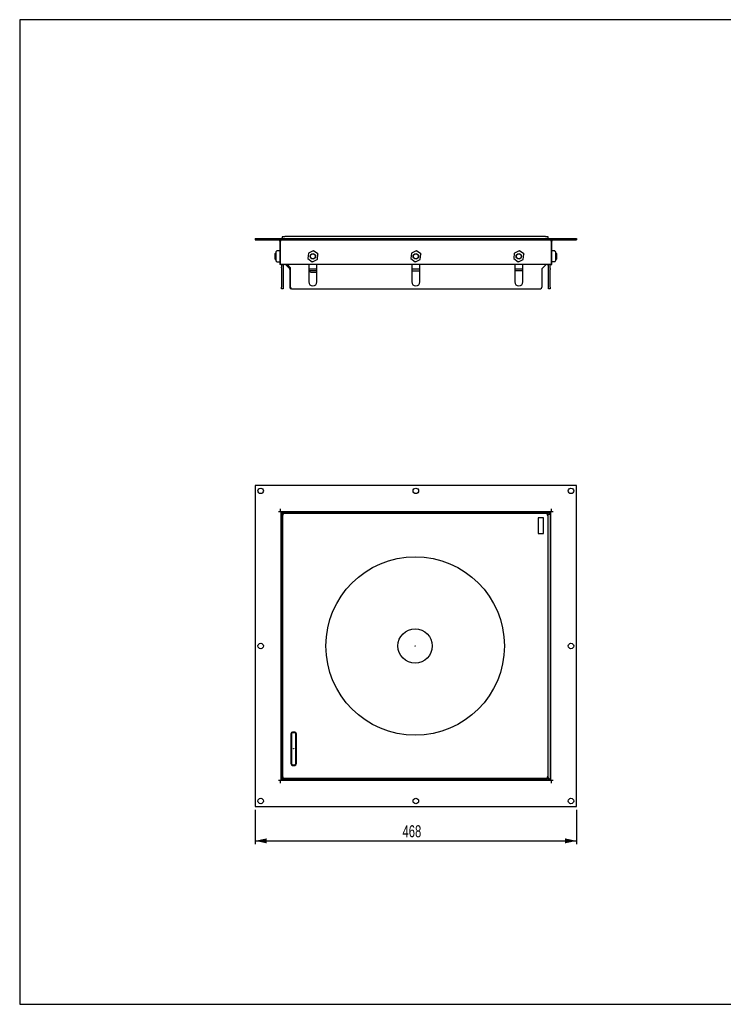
# Model space of a CAD drawing. Extents: x 24 to 2074, y 25 to 1460.
# Tile 1 of 2: x 24 to 1049, y 25 to 1460. Entities that reach past the tile are written whole.
import ezdxf
from ezdxf.enums import TextEntityAlignment as Align

# ---------------------------------------------------------------- set-up
doc = ezdxf.new("R2010")
doc.units = 0
doc.header["$LTSCALE"] = 5
doc.linetypes.add('CENTERX2', pattern=[20.32, 12.7, -2.54, 2.54, -2.54])
doc.layers.get('0').update_dxf_attribs({"linetype": 'CONTINUOUS'})
doc.layers.add('LAYER1', color=2, linetype='CONTINUOUS')
doc.layers.add('LAYER2', color=3, linetype='CENTERX2')
doc.dimstyles.new('SLDDIMSTYLE0', dxfattribs={"dimtxt": 17.5, "dimasz": 16.51, "dimexe": 0, "dimexo": 0.0625, "dimgap": 4.375, "dimtad": 1, "dimrnd": 1e-09, "dimzin": 12, "dimsah": 1, "dimcen": 0.09, "dimazin": 3, "dimtfac": 1, "dimtofl": 0, "dimtmove": 0, "dimatfit": 3})

# ---------------------------------------------------------------- blocks, each defined once
blk = doc.blocks.new('_D')
at = {"layer": 'LAYER2', "color": 3, "linetype": 'CONTINUOUS'}
for p, q in [((367.1, 308.2), (367.1, 258.2)), ((835.1, 308.2), (835.1, 258.2)), ((367.1, 263.2), (835.1, 263.2))]:
    blk.add_line(p, q, dxfattribs=at)
for points in [[(367.1, 263.2), (383.6, 259.6), (383.6, 266.8)], [(835.1, 263.2), (818.6, 266.8), (818.6, 259.6)]]:
    blk.add_solid(points, dxfattribs=at)
at = {"layer": 'LAYER2', "color": 3, "linetype": 'CONTINUOUS', "width": 0.7}
blk.add_text('468', height=17.5, rotation=360, dxfattribs=at).set_placement((581.7, 263.2, 32.1), align=Align.BOTTOM_LEFT)

msp = doc.modelspace()

# ---------------------------------------------------------------- linework, layer by layer
at = {"color": 7, "linetype": 'CONTINUOUS'}
for p, q in [((2074, 1460), (24, 1460)), ((24, 1460), (24, 25)), ((24, 25), (2074, 25))]:
    msp.add_line(p, q, dxfattribs=at)
at = {"layer": 'LAYER1', "color": 2, "linetype": 'CONTINUOUS'}
for p, q in [((367.079, 1141.172), (835.079, 1141.172)), ((367.079, 1141.172), (367.079, 1139.172)), ((367.079, 1139.172), (835.079, 1139.172)), ((403.079, 1137.172), (403.079, 1103.172)), ((404.079, 1139.172), (404.079, 1137.172)), ((404.079, 1103.172), (404.079, 1137.172)), ((406.969, 1144.172), (410.322, 1144.172)), ((789.836, 1144.172), (410.322, 1144.172)), ((789.836, 1144.172), (793.189, 1144.172)), ((798.079, 1137.172), (798.079, 1139.172)), ((798.079, 1137.172), (798.079, 1103.172)), ((799.079, 1103.172), (799.079, 1137.172)), ((835.079, 1141.172), (835.079, 1139.172)), ((397.779, 1118.811), (397.779, 1121.98)), ((402.879, 1123.103), (398.779, 1123.103)), ((444.564, 1119.658), (443.853, 1111.954)), ((451.706, 1123.058), (444.679, 1119.821)), ((458.222, 1118.573), (451.905, 1123.04)), ((594.564, 1119.658), (593.853, 1111.954)), ((601.706, 1123.058), (594.679, 1119.821)), ((608.222, 1118.573), (601.905, 1123.04)), ((744.564, 1119.658), (743.853, 1111.954)), ((751.706, 1123.058), (744.679, 1119.821)), ((758.222, 1118.573), (751.905, 1123.04)), ((803.379, 1122.916), (799.279, 1122.916)), ((799.279, 1122.916), (799.279, 1122.907)), ((804.379, 1121.815), (804.379, 1119.803)), ((804.379, 1119.803), (804.379, 1113.16)), ((396.029, 1119.172), (395.579, 1118.722)), ((395.579, 1118.722), (395.579, 1113.66)), ((395.579, 1113.66), (395.579, 1111.622)), ((395.579, 1111.622), (396.029, 1111.172)), ((397.779, 1119.172), (396.029, 1119.172)), ((396.029, 1119.172), (396.029, 1113.468)), ((396.029, 1113.468), (396.029, 1111.172)), ((396.029, 1111.172), (397.779, 1111.172)), ((397.779, 1112.004), (397.779, 1118.811)), ((397.779, 1108.365), (397.779, 1112.004)), ((398.779, 1107.242), (402.879, 1107.242)), ((402.879, 1107.242), (402.879, 1107.273)), ((443.937, 1111.772), (450.254, 1107.305)), ((450.453, 1107.287), (457.48, 1110.524)), ((457.595, 1110.687), (458.305, 1118.391)), ((593.937, 1111.772), (600.254, 1107.305)), ((600.453, 1107.287), (607.48, 1110.524)), ((607.595, 1110.687), (608.305, 1118.391)), ((743.937, 1111.772), (750.254, 1107.305)), ((750.453, 1107.287), (757.48, 1110.524)), ((757.595, 1110.687), (758.305, 1118.391)), ((799.279, 1107.429), (803.379, 1107.429)), ((806.129, 1119.172), (804.379, 1119.172)), ((804.379, 1113.16), (804.379, 1108.53)), ((804.379, 1111.172), (806.129, 1111.172)), ((806.579, 1118.722), (806.129, 1119.172)), ((806.129, 1112.855), (806.129, 1119.172)), ((806.129, 1111.172), (806.129, 1112.855)), ((806.129, 1111.172), (806.579, 1111.622)), ((806.579, 1113.116), (806.579, 1118.722)), ((806.579, 1111.622), (806.579, 1113.116)), ((404.079, 1103.172), (403.079, 1103.172)), ((798.079, 1103.172), (404.079, 1103.172)), ((405.579, 1102.972), (405.579, 1103.172)), ((405.579, 1102.972), (409.079, 1102.972)), ((405.579, 1102.387), (405.579, 1102.972)), ((405.579, 1102.387), (405.579, 1099.558)), ((405.579, 1098.144), (405.579, 1099.558)), ((405.579, 1098.144), (405.579, 1069.972)), ((407.579, 1102.972), (407.579, 1102.387)), ((407.579, 1102.387), (407.579, 1099.558)), ((407.579, 1099.558), (407.579, 1098.144)), ((407.579, 1098.144), (407.579, 1069.972)), ((413.444, 1102.972), (409.079, 1102.972)), ((412.165, 1102.387), (416.993, 1097.558)), ((417.687, 1099.558), (414.859, 1102.387)), ((417.579, 1096.144), (417.579, 1069.972)), ((418.273, 1069.972), (418.273, 1098.144)), ((445.079, 1103.172), (445.079, 1077.972)), ((457.079, 1096.172), (445.079, 1096.172)), ((445.579, 1094.172), (445.579, 1096.172)), ((448.862, 1094.172), (445.579, 1094.172)), ((448.029, 1092.172), (457.079, 1092.172)), ((454.912, 1094.172), (448.862, 1094.172)), ((455.084, 1094.172), (454.912, 1094.172)), ((457.079, 1094.172), (455.084, 1094.172)), ((457.079, 1077.972), (457.079, 1103.172)), ((595.079, 1103.172), (595.079, 1077.972)), ((607.079, 1096.172), (595.079, 1096.172)), ((595.079, 1094.172), (607.079, 1094.172)), ((607.079, 1077.972), (607.079, 1103.172)), ((745.079, 1103.172), (745.079, 1077.972)), ((757.079, 1096.172), (745.079, 1096.172)), ((751.579, 1094.172), (745.079, 1094.172)), ((756.579, 1094.172), (751.579, 1094.172)), ((756.579, 1096.172), (756.579, 1094.172)), ((757.079, 1077.972), (757.079, 1103.172)), ((784.579, 1096.144), (784.579, 1069.972)), ((789.993, 1102.387), (785.165, 1097.558)), ((792.579, 1102.972), (791.408, 1102.972)), ((792.579, 1102.972), (793.079, 1102.972)), ((794.579, 1102.972), (793.079, 1102.972)), ((794.579, 1102.972), (794.579, 1103.172)), ((796.579, 1102.972), (794.579, 1102.972)), ((794.579, 1102.387), (794.579, 1102.972)), ((794.579, 1097.558), (794.579, 1102.387)), ((794.579, 1096.144), (794.579, 1097.558)), ((794.579, 1069.972), (794.579, 1096.144)), ((796.579, 1103.172), (796.579, 1102.972)), ((796.579, 1102.972), (796.579, 1102.387)), ((796.579, 1097.558), (796.579, 1102.387)), ((796.579, 1097.558), (796.579, 1096.144)), ((796.579, 1069.972), (796.579, 1096.144)), ((798.079, 1103.172), (799.079, 1103.172)), ((405.579, 1067.972), (405.579, 1069.972)), ((407.579, 1067.972), (405.579, 1067.972)), ((407.579, 1069.972), (407.579, 1067.972)), ((420.273, 1067.972), (782.579, 1067.972)), ((794.579, 1067.972), (794.579, 1069.972)), ((796.579, 1067.972), (794.579, 1067.972)), ((796.579, 1069.972), (796.579, 1067.972)), ((835.079, 781.241), (367.079, 781.241)), ((367.079, 781.241), (367.079, 313.241)), ((835.079, 313.241), (835.079, 781.241)), ((404.079, 743.241), (404.079, 747.241)), ((798.079, 747.241), (798.079, 743.241)), ((401.079, 743.241), (404.079, 743.241)), ((404.079, 743.241), (405.079, 743.241)), ((405.079, 743.241), (797.079, 743.241)), ((405.079, 351.241), (405.079, 743.241)), ((405.579, 355.241), (405.579, 740.741)), ((406.872, 740.741), (405.579, 740.741)), ((406.079, 737.241), (406.079, 357.241)), ((406.872, 740.741), (407.401, 740.212)), ((406.969, 736.998), (406.969, 357.484)), ((407.579, 742.741), (407.579, 741.448)), ((407.579, 742.741), (793.079, 742.741)), ((408.236, 740.791), (407.579, 741.448)), ((790.079, 741.241), (410.079, 741.241)), ((789.836, 740.351), (410.322, 740.351)), ((447.079, 743.241), (447.079, 742.741)), ((455.079, 742.741), (455.079, 743.241)), ((597.079, 743.241), (597.079, 742.741)), ((605.079, 742.741), (605.079, 743.241)), ((747.079, 743.241), (747.079, 742.741)), ((755.079, 742.741), (755.079, 743.241)), ((787.079, 734.241), (779.079, 734.241)), ((779.079, 734.241), (779.079, 710.991)), ((787.079, 710.991), (787.079, 734.241)), ((793.079, 740.741), (793.079, 742.741)), ((793.189, 736.998), (793.189, 357.484)), ((794.079, 357.241), (794.079, 737.241)), ((794.579, 739.241), (796.579, 739.241)), ((796.579, 739.241), (796.579, 353.741)), ((797.079, 743.241), (797.079, 351.241)), ((797.079, 743.241), (798.079, 743.241)), ((798.079, 743.241), (801.079, 743.241)), ((779.079, 710.991), (787.079, 710.991)), ((405.579, 701.241), (405.079, 701.241)), ((405.079, 693.241), (405.579, 693.241)), ((797.079, 701.241), (796.579, 701.241)), ((796.579, 693.241), (797.079, 693.241)), ((405.579, 551.241), (405.079, 551.241)), ((797.079, 551.241), (796.579, 551.241)), ((405.079, 543.241), (405.579, 543.241)), ((796.579, 543.241), (797.079, 543.241)), ((419.079, 419.241), (419.079, 375.741)), ((420.079, 419.241), (420.079, 375.741)), ((424.579, 421.741), (421.579, 421.741)), ((424.579, 420.741), (421.579, 420.741)), ((426.079, 375.741), (426.079, 419.241)), ((427.079, 375.741), (427.079, 419.241)), ((405.579, 401.241), (405.079, 401.241)), ((405.079, 393.241), (405.579, 393.241)), ((797.079, 401.241), (796.579, 401.241)), ((796.579, 393.241), (797.079, 393.241)), ((421.579, 374.241), (424.579, 374.241)), ((421.579, 373.241), (424.579, 373.241)), ((404.079, 351.241), (401.079, 351.241)), ((404.079, 347.241), (404.079, 351.241)), ((405.079, 351.241), (404.079, 351.241)), ((797.079, 351.241), (405.079, 351.241)), ((406.707, 355.241), (405.579, 355.241)), ((409.079, 353.447), (409.079, 351.741)), ((794.579, 351.741), (409.079, 351.741)), ((410.079, 353.241), (790.079, 353.241)), ((789.836, 354.131), (410.322, 354.131)), ((447.079, 351.741), (447.079, 351.241)), ((455.079, 351.241), (455.079, 351.741)), ((597.079, 351.741), (597.079, 351.241)), ((605.079, 351.241), (605.079, 351.741)), ((747.079, 351.741), (747.079, 351.241)), ((755.079, 351.241), (755.079, 351.741)), ((793.05, 354.563), (794.579, 353.034)), ((795.286, 353.741), (793.629, 355.398)), ((794.579, 351.741), (794.579, 353.034)), ((795.286, 353.741), (796.579, 353.741)), ((798.079, 351.241), (797.079, 351.241)), ((798.079, 351.241), (798.079, 347.241)), ((801.079, 351.241), (798.079, 351.241)), ((367.079, 313.241), (835.079, 313.241))]:
    msp.add_line(p, q, dxfattribs=at)
at = {"layer": 'LAYER1', "color": 2, "linetype": 'CONTINUOUS', "flags": 128}
for points in [[(398.072, 1122.758), (397.855, 1122.401), (397.779, 1121.98)], [(397.779, 1121.98), (397.855, 1122.398), (398.072, 1122.752)], [(403.069, 1119.307), (403.072, 1119.324), (403.067, 1119.364)], [(403.068, 1119.364), (403.075, 1119.339), (403.079, 1119.305)], [(403.079, 1119.305), (403.075, 1119.306), (403.071, 1119.307)], [(444.564, 1119.658), (444.575, 1119.709), (444.599, 1119.755)], [(444.599, 1119.755), (444.635, 1119.793), (444.679, 1119.821)], [(451.706, 1123.058), (451.756, 1123.073), (451.808, 1123.075)], [(451.808, 1123.075), (451.859, 1123.064), (451.905, 1123.04)], [(594.564, 1119.658), (594.575, 1119.709), (594.599, 1119.755)], [(594.599, 1119.755), (594.635, 1119.793), (594.679, 1119.821)], [(601.706, 1123.058), (601.756, 1123.073), (601.808, 1123.075)], [(601.808, 1123.075), (601.859, 1123.064), (601.905, 1123.04)], [(744.564, 1119.658), (744.575, 1119.709), (744.599, 1119.755)], [(744.599, 1119.755), (744.635, 1119.793), (744.679, 1119.821)], [(751.706, 1123.058), (751.756, 1123.073), (751.808, 1123.075)], [(751.808, 1123.075), (751.859, 1123.064), (751.905, 1123.04)], [(804.379, 1121.815), (804.303, 1122.233), (804.086, 1122.587)], [(804.086, 1122.556), (804.303, 1122.216), (804.379, 1121.815)], [(397.779, 1108.365), (397.855, 1107.947), (398.072, 1107.593)], [(398.072, 1107.587), (397.855, 1107.944), (397.779, 1108.365)], [(443.871, 1111.852), (443.855, 1111.902), (443.853, 1111.954)], [(443.937, 1111.772), (443.899, 1111.808), (443.871, 1111.852)], [(450.351, 1107.269), (450.3, 1107.281), (450.254, 1107.305)], [(450.453, 1107.287), (450.403, 1107.271), (450.351, 1107.269)], [(457.559, 1110.59), (457.524, 1110.552), (457.48, 1110.524)], [(457.595, 1110.687), (457.583, 1110.636), (457.559, 1110.59)], [(458.222, 1118.573), (458.26, 1118.537), (458.288, 1118.493)], [(458.288, 1118.493), (458.303, 1118.443), (458.305, 1118.391)], [(593.871, 1111.852), (593.855, 1111.902), (593.853, 1111.954)], [(593.937, 1111.772), (593.899, 1111.808), (593.871, 1111.852)], [(600.351, 1107.269), (600.3, 1107.281), (600.254, 1107.305)], [(600.453, 1107.287), (600.403, 1107.271), (600.351, 1107.269)], [(607.559, 1110.59), (607.524, 1110.552), (607.48, 1110.524)], [(607.595, 1110.687), (607.583, 1110.636), (607.559, 1110.59)], [(608.222, 1118.573), (608.26, 1118.537), (608.288, 1118.493)], [(608.288, 1118.493), (608.303, 1118.443), (608.305, 1118.391)], [(743.871, 1111.852), (743.855, 1111.902), (743.853, 1111.954)], [(743.937, 1111.772), (743.899, 1111.808), (743.871, 1111.852)], [(750.351, 1107.269), (750.3, 1107.281), (750.254, 1107.305)], [(750.453, 1107.287), (750.403, 1107.271), (750.351, 1107.269)], [(757.559, 1110.59), (757.524, 1110.552), (757.48, 1110.524)], [(757.595, 1110.687), (757.583, 1110.636), (757.559, 1110.59)], [(758.222, 1118.573), (758.26, 1118.537), (758.288, 1118.493)], [(758.288, 1118.493), (758.303, 1118.443), (758.305, 1118.391)], [(799.081, 1107.626), (799.08, 1107.618), (799.098, 1107.545), (799.144, 1107.482), (799.202, 1107.444), (799.226, 1107.436), (799.242, 1107.432), (799.253, 1107.43), (799.261, 1107.43), (799.266, 1107.429), (799.27, 1107.429), (799.273, 1107.429), (799.275, 1107.429), (799.276, 1107.429), (799.277, 1107.429), (799.279, 1107.487)], [(804.086, 1107.789), (804.303, 1108.129), (804.379, 1108.53)], [(804.379, 1108.53), (804.303, 1108.112), (804.086, 1107.757)], [(793.073, 739.854), (793.074, 740.581), (793.076, 741.716), (793.077, 742.475), (793.079, 742.741)], [(796.579, 739.241), (796.313, 739.239), (795.554, 739.238), (794.419, 739.236), (793.455, 739.235)]]:
    msp.add_lwpolyline(points, dxfattribs=at)
at = {"layer": 'LAYER1', "color": 2, "linetype": 'CONTINUOUS'}
for centre, radius in [((451.079, 1115.172), 4), ((451.079, 1115.172), 3.55), ((601.079, 1115.172), 4), ((601.079, 1115.172), 3.55), ((751.079, 1115.172), 4), ((751.079, 1115.172), 3.55), ((375.079, 773.241), 4), ((601.079, 773.241), 4), ((827.079, 773.241), 4), ((600.079, 547.241), 130), ((600.079, 547.241), 25), ((375.079, 547.241), 4), ((600.079, 547.241), 0.25), ((827.079, 547.241), 4), ((423.079, 397.491), 0.25), ((375.079, 321.241), 4), ((601.079, 321.241), 4), ((827.079, 321.241), 4)]:
    msp.add_circle(centre, radius, dxfattribs=at)
for centre, radius, start, end in [((401.079, 1137.172), 2, 0, 90), ((411.579, 1141.172), 5.5, 146.944269, 180), ((788.579, 1141.172), 5.5, 360, 33.055731), ((801.079, 1137.172), 2, 90, 180), ((398.789, 1122.121), 0.958, 90.582521, 138.41193), ((398.788, 1122.11), 0.962, 90.545129, 138.135651), ((799.275, 1122.712), 0.196, 88.722581, 178.662908), ((799.277, 1122.72), 0.196, 89.383864, 181.089153), ((803.371, 1121.946), 0.961, 41.846868, 89.484095), ((398.788, 1108.235), 0.962, 221.864349, 269.454871), ((398.789, 1108.223), 0.958, 221.58807, 269.417478), ((402.894, 1107.459), 0.187, 265.613597, 354.809483), ((803.374, 1108.463), 0.981, 270.318753, 316.589601), ((803.371, 1108.398), 0.961, 270.515905, 318.153132), ((410.751, 1100.972), 2, 45, 90), ((413.444, 1100.972), 2, 45, 90), ((415.579, 1096.144), 2, 0, 45), ((416.273, 1098.144), 2, 0, 45), ((448.029, 1095.172), 3, 190.475314, 270), ((786.579, 1096.144), 2, 135, 180), ((791.408, 1100.972), 2, 90, 135), ((792.579, 1104.972), 2, 270, 295.841933), ((451.079, 1077.972), 6, 180, 0), ((601.079, 1077.972), 6, 180, 0), ((751.079, 1077.972), 6, 180, 0), ((419.579, 1069.972), 2, 180, 270), ((420.273, 1069.972), 2, 180, 270), ((782.579, 1069.972), 2, 270, 0), ((410.079, 737.241), 4, 89.689037, 180.296335), ((410.29, 737.031), 3.321, 89.446533, 180.553467), ((789.869, 737.031), 3.321, 359.446533, 90.553467), ((790.079, 737.241), 4, 359.821582, 90.578118), ((793.079, 739.241), 3.5, 360, 90), ((793.079, 739.241), 1.5, 0, 90), ((421.579, 419.241), 2.5, 90, 180), ((421.579, 419.241), 1.5, 90, 180), ((424.579, 419.241), 2.5, 0, 90), ((424.579, 419.241), 1.5, 0, 90), ((421.579, 375.741), 2.5, 180, 270), ((421.579, 375.741), 1.5, 180, 270), ((424.579, 375.741), 2.5, 270, 0), ((424.579, 375.741), 1.5, 270, 0), ((406.84, 142.497), 212.748, 90.036362, 90.339499), ((409.079, 355.241), 3.5, 180, 270), ((410.079, 357.241), 4, 179.694309, 270.350759), ((410.29, 357.452), 3.321, 179.446533, 270.553467), ((92.494, 353.447), 316.59, 359.691326, 359.999932), ((789.869, 357.452), 3.321, 269.446533, 0.553467), ((790.079, 357.241), 4, 269.821582, 0.578118)]:
    msp.add_arc(centre, radius, start, end, dxfattribs=at)

# ---------------------------------------------------------------- dimensions: what is measured, and where the dimension line sits
at = {"layer": 'LAYER2', "color": 3, "linetype": 'CONTINUOUS'}
dim = msp.add_linear_dim(base=(835.079, 263.241), p1=(367.079, 313.241), p2=(835.079, 313.241), dimstyle='SLDDIMSTYLE0', dxfattribs=at)
dim.commit()
dim.dimension.update_dxf_attribs({"geometry": '_D', "text_midpoint": (601.079, 263.241), "dimtype": 160})

doc.saveas('drawing.dxf')
